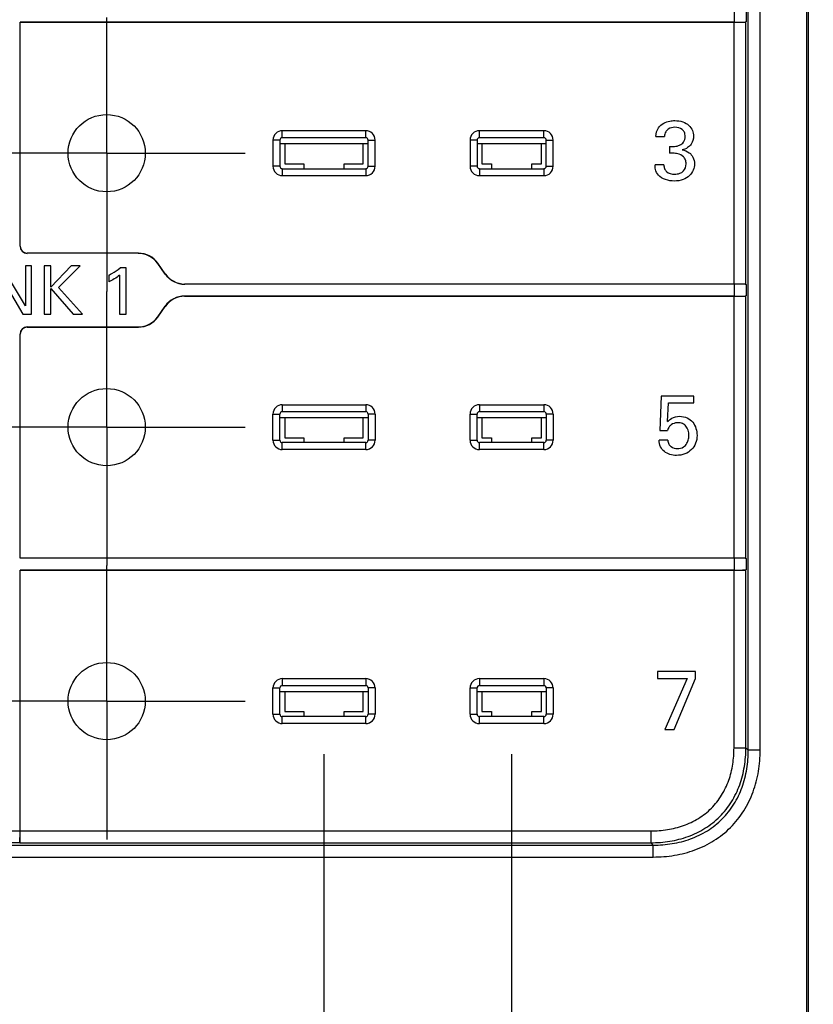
# Model space of a CAD drawing. Header units: inches. Extents: x 0 to 34, y 0 to 22.
# Tile 8 of 71: x 12.1 to 13.4, y 11.1 to 12.7. Entities that reach past the tile are written whole.
import ezdxf

# ---------------------------------------------------------------- set-up
doc = ezdxf.new("R2010")
doc.units = ezdxf.units.IN
doc.header["$LTSCALE"] = 1.87
doc.header["$MEASUREMENT"] = 0
doc.linetypes.add('CENTER', pattern=[0.6, 0.375, -0.075, 0.075, -0.075])
doc.layers.get('0').update_dxf_attribs({"linetype": 'CONTINUOUS'})
doc.layers.add('02___PRT_ALL_AXES', color=7, linetype='CONTINUOUS')
doc.layers.add('DIMENSIONS', color=7, linetype='CONTINUOUS')
doc.styles.get("Standard").update_dxf_attribs({"font": 'txt', "width": 0.8})
doc.dimstyles.new('DIMSTYLE_1', dxfattribs={"dimtxt": 0.125, "dimasz": 0.18, "dimexe": 0.125, "dimexo": 0.0625, "dimgap": 0.03125, "dimtad": 0, "dimtih": 1, "dimtoh": 1, "dimdsep": 46, "dimtxsty": 'STANDARD', "dimblk": '_FILLED', "dimblk1": '_FILLED', "dimblk2": '_FILLED', "dimcen": 0.09, "dimadec": 0, "dimazin": 0, "dimtp": 0.001, "dimtm": 0.001, "dimtfac": 1, "dimtofl": 0, "dimtmove": 0, "dimatfit": 3, "dimldrblk": '_FILLED', "dimfxl": 1, "dimtolj": 1, "dimarcsym": 0})

# ---------------------------------------------------------------- blocks, each defined once
blk = doc.blocks.new('*D9')
at = {"layer": 'DIMENSIONS', "color": 2, "linetype": 'CONTINUOUS'}
blk.add_line((12.5597, 11.5043), (12.5597, 7.9672), dxfattribs=at)
at = {"layer": 'DIMENSIONS', "color": 2, "linetype": 'CONTINUOUS', "insert": (12.4972, 7.9047), "char_height": 0.125, "width": 1.625, "attachment_point": 3, "rotation": 90, "line_spacing_factor": 0.9}
blk.add_mtext('4X 29.55{\\Ftxt.shx;\\W1.000000;\\H0.125000; }[1.163]', dxfattribs=at)
blk = doc.blocks.new('_FILLED')
at = {"color": 0, "linetype": 'BYBLOCK'}
blk.add_solid([(0, 0), (-1, 0.1736), (-1, -0.1736)], dxfattribs=at)
blk = doc.blocks.new('*D10')
at = {"layer": 'DIMENSIONS', "color": 2, "linetype": 'CONTINUOUS'}
blk.add_line((12.8708, 11.5043), (12.8708, 7.9672), dxfattribs=at)
at = {"layer": 'DIMENSIONS', "color": 2, "linetype": 'CONTINUOUS', "insert": (12.8083, 7.9047), "char_height": 0.125, "width": 1.625, "attachment_point": 3, "rotation": 90, "line_spacing_factor": 0.9}
blk.add_mtext('4X 37.45{\\Ftxt.shx;\\W1.000000;\\H0.125000; }[1.474]', dxfattribs=at)
blk = doc.blocks.new('*D34')
at = {"layer": 'DIMENSIONS', "color": 2, "linetype": 'CONTINUOUS'}
blk.add_line((13.3183, 8.9124), (14.2564, 8.9124), dxfattribs=at)
at = {"layer": 'DIMENSIONS', "color": 2, "linetype": 'CONTINUOUS', "insert": (14.3189, 8.9749), "char_height": 0.125, "width": 1.725, "attachment_point": 1, "line_spacing_factor": 0.9}
blk.add_mtext('2X 158.68{\\Ftxt.shx;\\W1.000000;\\H0.125000; }[6.247]', dxfattribs=at)

msp = doc.modelspace()

# ---------------------------------------------------------------- linework, layer by layer
at = {"color": 7, "linetype": 'CONTINUOUS'}
for p, q in [((13.3604, 9.6282), (13.3604, 15.4944)), ((13.3631, 9.6282), (13.3631, 15.4944)), ((13.2631, 11.5112), (13.2631, 13.0462)), ((13.2827, 11.5112), (13.2827, 13.0462)), ((13.2397, 12.7378), (13.2397, 12.7181)), ((13.2594, 12.7373), (13.2594, 12.7186)), ((12.0558, 12.3466), (12.0558, 12.7181)), ((12.0558, 12.7181), (13.2397, 12.7181)), ((12.0561, 12.7178), (12.0558, 12.7181)), ((12.0561, 12.3469), (12.0561, 12.7178)), ((13.2394, 12.7178), (12.0561, 12.7178)), ((13.2394, 12.2839), (13.2394, 12.7178)), ((13.2591, 12.7183), (13.2594, 12.7186)), ((13.2591, 12.2834), (13.2591, 12.7183)), ((12.629, 12.538), (12.4905, 12.538)), ((12.4905, 12.5265), (12.4905, 12.538)), ((12.629, 12.5265), (12.629, 12.538)), ((12.9242, 12.538), (12.8173, 12.538)), ((12.8173, 12.5265), (12.8173, 12.538)), ((12.9242, 12.5265), (12.9242, 12.538)), ((12.4866, 12.5226), (12.4751, 12.5226)), ((12.4751, 12.5226), (12.4751, 12.4791)), ((12.4866, 12.5226), (12.4866, 12.4791)), ((12.629, 12.5265), (12.4905, 12.5265)), ((12.6329, 12.5226), (12.6444, 12.5226)), ((12.6329, 12.4791), (12.6329, 12.5226)), ((12.6444, 12.4791), (12.6444, 12.5226)), ((12.8134, 12.5226), (12.8019, 12.5226)), ((12.8019, 12.5226), (12.8019, 12.4791)), ((12.8134, 12.5226), (12.8134, 12.4791)), ((12.9242, 12.5265), (12.8173, 12.5265)), ((12.9282, 12.5226), (12.9397, 12.5226)), ((12.9282, 12.4791), (12.9282, 12.5226)), ((12.9397, 12.4791), (12.9397, 12.5226)), ((13.11, 12.5286), (13.124, 12.5286)), ((12.4866, 12.5168), (12.6329, 12.5168)), ((12.4948, 12.5168), (12.4948, 12.4833)), ((12.6247, 12.4833), (12.6247, 12.5168)), ((12.8134, 12.5168), (12.9282, 12.5168)), ((12.8216, 12.5168), (12.8216, 12.4833)), ((12.92, 12.4833), (12.92, 12.5168)), ((13.1327, 12.5119), (13.1327, 12.5007)), ((12.4866, 12.4791), (12.4751, 12.4791)), ((12.4905, 12.4751), (12.629, 12.4751)), ((12.4905, 12.4751), (12.4905, 12.4636)), ((12.4948, 12.4833), (12.5263, 12.4833)), ((12.5263, 12.4833), (12.5263, 12.4751)), ((12.5932, 12.4833), (12.6247, 12.4833)), ((12.5932, 12.4751), (12.5932, 12.4833)), ((12.629, 12.4751), (12.629, 12.4636)), ((12.6329, 12.4791), (12.6444, 12.4791)), ((12.8134, 12.4791), (12.8019, 12.4791)), ((12.8173, 12.4751), (12.9242, 12.4751)), ((12.8173, 12.4751), (12.8173, 12.4636)), ((12.8216, 12.4833), (12.8373, 12.4833)), ((12.8373, 12.4833), (12.8373, 12.4751)), ((12.9042, 12.4833), (12.92, 12.4833)), ((12.9042, 12.4751), (12.9042, 12.4833)), ((12.9242, 12.4751), (12.9242, 12.4636)), ((12.9282, 12.4791), (12.9397, 12.4791)), ((13.1232, 12.4817), (13.1085, 12.4817)), ((12.4905, 12.4636), (12.629, 12.4636)), ((12.8173, 12.4636), (12.9242, 12.4636)), ((12.0558, 12.3466), (12.0561, 12.3469)), ((12.0676, 12.3348), (12.0679, 12.3351)), ((12.2519, 12.3348), (12.0676, 12.3348)), ((12.252, 12.3351), (12.0679, 12.3351)), ((12.252, 12.3351), (12.2519, 12.3348)), ((12.0647, 12.2476), (12.0253, 12.3139)), ((12.0749, 12.3139), (12.0647, 12.3139)), ((12.0647, 12.3139), (12.0647, 12.2476)), ((12.0749, 12.2338), (12.0749, 12.3139)), ((12.107, 12.3139), (12.096, 12.3139)), ((12.096, 12.3139), (12.096, 12.2338)), ((12.107, 12.2789), (12.107, 12.3139)), ((12.1405, 12.3139), (12.107, 12.2789)), ((12.1198, 12.2781), (12.1557, 12.3139)), ((12.1557, 12.3139), (12.1405, 12.3139)), ((12.2315, 12.3106), (12.2216, 12.3106)), ((12.2315, 12.2338), (12.2315, 12.3106)), ((12.2843, 12.3183), (12.2841, 12.318)), ((12.2964, 12.3004), (12.2841, 12.318)), ((12.2966, 12.3007), (12.2843, 12.3183)), ((12.0199, 12.3018), (12.0607, 12.2338)), ((12.2029, 12.2985), (12.2029, 12.2874)), ((12.2208, 12.2985), (12.2208, 12.2338)), ((12.2966, 12.3007), (12.2964, 12.3004)), ((12.107, 12.2763), (12.144, 12.2338)), ((12.107, 12.2338), (12.107, 12.2763)), ((12.1596, 12.2338), (12.1198, 12.2781)), ((12.3288, 12.2839), (12.3287, 12.2836)), ((13.2397, 12.2836), (12.3287, 12.2836)), ((13.2394, 12.2839), (12.3288, 12.2839)), ((13.2397, 12.2836), (13.2397, 12.2639)), ((13.2591, 12.2834), (13.2594, 12.2831)), ((13.2594, 12.2831), (13.2594, 12.2644)), ((12.3287, 12.2639), (13.2397, 12.2639)), ((12.3287, 12.2639), (12.3288, 12.2636)), ((13.2394, 12.2636), (12.3288, 12.2636)), ((13.2394, 11.8297), (13.2394, 12.2636)), ((13.2591, 12.2641), (13.2594, 12.2644)), ((13.2591, 11.8292), (13.2591, 12.2641)), ((12.2841, 12.2295), (12.2964, 12.2471)), ((12.2843, 12.2292), (12.2966, 12.2468)), ((12.2964, 12.2471), (12.2966, 12.2468)), ((12.0607, 12.2338), (12.0749, 12.2338)), ((12.096, 12.2338), (12.107, 12.2338)), ((12.144, 12.2338), (12.1596, 12.2338)), ((12.2208, 12.2338), (12.2315, 12.2338)), ((12.2843, 12.2292), (12.2841, 12.2295)), ((12.0676, 12.2127), (12.2519, 12.2127)), ((12.0679, 12.2124), (12.0676, 12.2127)), ((12.0679, 12.2124), (12.252, 12.2124)), ((12.252, 12.2124), (12.2519, 12.2127)), ((12.0561, 12.2006), (12.0558, 12.2009)), ((12.0558, 11.8294), (12.0558, 12.2009)), ((12.0561, 11.8297), (12.0561, 12.2006)), ((13.1189, 12.0981), (13.1164, 12.0409)), ((13.1729, 12.0981), (13.1189, 12.0981)), ((13.1729, 12.0869), (13.1729, 12.0981)), ((12.4905, 12.0839), (12.629, 12.0839)), ((12.4905, 12.0839), (12.4905, 12.0724)), ((12.629, 12.0839), (12.629, 12.0724)), ((12.8173, 12.0839), (12.9242, 12.0839)), ((12.8173, 12.0839), (12.8173, 12.0724)), ((12.9242, 12.0839), (12.9242, 12.0724)), ((13.1291, 12.0558), (13.1309, 12.0869)), ((13.1309, 12.0869), (13.1729, 12.0869)), ((12.4751, 12.0684), (12.4866, 12.0684)), ((12.4751, 12.0249), (12.4751, 12.0684)), ((12.4866, 12.0249), (12.4866, 12.0684)), ((12.4866, 12.0626), (12.6329, 12.0626)), ((12.4905, 12.0724), (12.629, 12.0724)), ((12.4948, 12.0626), (12.4948, 12.0291)), ((12.6247, 12.0291), (12.6247, 12.0626)), ((12.6444, 12.0684), (12.6329, 12.0684)), ((12.6329, 12.0684), (12.6329, 12.0249)), ((12.6444, 12.0684), (12.6444, 12.0249)), ((12.8019, 12.0684), (12.8134, 12.0684)), ((12.8019, 12.0249), (12.8019, 12.0684)), ((12.8134, 12.0249), (12.8134, 12.0684)), ((12.8134, 12.0626), (12.9282, 12.0626)), ((12.8173, 12.0724), (12.9242, 12.0724)), ((12.8216, 12.0626), (12.8216, 12.0291)), ((12.92, 12.0291), (12.92, 12.0626)), ((12.9397, 12.0684), (12.9282, 12.0684)), ((12.9282, 12.0684), (12.9282, 12.0249)), ((12.9397, 12.0684), (12.9397, 12.0249)), ((13.1164, 12.0409), (13.1291, 12.0409)), ((12.4751, 12.0249), (12.4866, 12.0249)), ((12.629, 12.021), (12.4905, 12.021)), ((12.4905, 12.0095), (12.4905, 12.021)), ((12.4948, 12.0291), (12.5263, 12.0291)), ((12.5263, 12.0291), (12.5263, 12.021)), ((12.5932, 12.0291), (12.6247, 12.0291)), ((12.5932, 12.021), (12.5932, 12.0291)), ((12.629, 12.0095), (12.629, 12.021)), ((12.6444, 12.0249), (12.6329, 12.0249)), ((12.8019, 12.0249), (12.8134, 12.0249)), ((12.9242, 12.021), (12.8173, 12.021)), ((12.8173, 12.0095), (12.8173, 12.021)), ((12.8216, 12.0291), (12.8373, 12.0291)), ((12.8373, 12.0291), (12.8373, 12.021)), ((12.9042, 12.0291), (12.92, 12.0291)), ((12.9042, 12.021), (12.9042, 12.0291)), ((12.9242, 12.0095), (12.9242, 12.021)), ((12.9397, 12.0249), (12.9282, 12.0249)), ((13.1296, 12.0248), (13.1152, 12.0248)), ((12.629, 12.0095), (12.4905, 12.0095)), ((12.9242, 12.0095), (12.8173, 12.0095)), ((12.0561, 11.8297), (12.0558, 11.8294)), ((13.2397, 11.8294), (12.0558, 11.8294)), ((13.2394, 11.8297), (12.0561, 11.8297)), ((13.2397, 11.8294), (13.2397, 11.8097)), ((13.2591, 11.8292), (13.2594, 11.8289)), ((13.2594, 11.8289), (13.2594, 11.8102)), ((12.0558, 11.8097), (13.2397, 11.8097)), ((12.0561, 11.8094), (12.0558, 11.8097)), ((12.0558, 11.3771), (12.0558, 11.8097)), ((13.2394, 11.8094), (12.0561, 11.8094)), ((12.0561, 11.3774), (12.0561, 11.8094)), ((13.2394, 11.5152), (13.2394, 11.8094)), ((13.2591, 11.8099), (13.2594, 11.8102)), ((13.2591, 11.5152), (13.2591, 11.8099)), ((13.1757, 11.6416), (13.1123, 11.6416)), ((13.1123, 11.6416), (13.1123, 11.63)), ((13.1757, 11.6299), (13.1757, 11.6416)), ((12.4905, 11.6297), (12.629, 11.6297)), ((12.4905, 11.6297), (12.4905, 11.6182)), ((12.629, 11.6297), (12.629, 11.6182)), ((12.8173, 11.6297), (12.9242, 11.6297)), ((12.8173, 11.6297), (12.8173, 11.6182)), ((12.9242, 11.6297), (12.9242, 11.6182)), ((13.1123, 11.63), (13.1617, 11.63)), ((13.1617, 11.63), (13.1248, 11.5455)), ((13.1404, 11.5455), (13.1757, 11.6299)), ((12.4751, 11.6143), (12.4866, 11.6143)), ((12.4751, 11.5707), (12.4751, 11.6143)), ((12.4866, 11.5707), (12.4866, 11.6143)), ((12.4866, 11.6084), (12.6329, 11.6084)), ((12.4905, 11.6182), (12.629, 11.6182)), ((12.4948, 11.6084), (12.4948, 11.575)), ((12.6247, 11.575), (12.6247, 11.6084)), ((12.6444, 11.6143), (12.6329, 11.6143)), ((12.6329, 11.6143), (12.6329, 11.5707)), ((12.6444, 11.6143), (12.6444, 11.5707)), ((12.8019, 11.6143), (12.8134, 11.6143)), ((12.8019, 11.5707), (12.8019, 11.6143)), ((12.8134, 11.5707), (12.8134, 11.6143)), ((12.8134, 11.6084), (12.9282, 11.6084)), ((12.8173, 11.6182), (12.9242, 11.6182)), ((12.8216, 11.6084), (12.8216, 11.575)), ((12.92, 11.575), (12.92, 11.6084)), ((12.9397, 11.6143), (12.9282, 11.6143)), ((12.9282, 11.6143), (12.9282, 11.5707)), ((12.9397, 11.6143), (12.9397, 11.5707)), ((12.4948, 11.575), (12.5263, 11.575)), ((12.5263, 11.575), (12.5263, 11.5668)), ((12.5932, 11.575), (12.6247, 11.575)), ((12.5932, 11.5668), (12.5932, 11.575)), ((12.8216, 11.575), (12.8373, 11.575)), ((12.8373, 11.575), (12.8373, 11.5668)), ((12.9042, 11.575), (12.92, 11.575)), ((12.9042, 11.5668), (12.9042, 11.575)), ((12.4751, 11.5707), (12.4866, 11.5707)), ((12.629, 11.5668), (12.4905, 11.5668)), ((12.4905, 11.5553), (12.4905, 11.5668)), ((12.629, 11.5553), (12.629, 11.5668)), ((12.6444, 11.5707), (12.6329, 11.5707)), ((12.8019, 11.5707), (12.8134, 11.5707)), ((12.9242, 11.5668), (12.8173, 11.5668)), ((12.8173, 11.5553), (12.8173, 11.5668)), ((12.9242, 11.5553), (12.9242, 11.5668)), ((12.9397, 11.5707), (12.9282, 11.5707)), ((12.629, 11.5553), (12.4905, 11.5553)), ((12.9242, 11.5553), (12.8173, 11.5553)), ((13.1248, 11.5455), (13.1404, 11.5455)), ((13.2394, 11.5152), (13.2591, 11.5152)), ((13.2591, 11.5152), (13.2631, 11.5112)), ((13.2827, 11.5112), (13.2631, 11.5112)), ((12.0558, 11.3771), (12.0361, 11.3771)), ((12.0561, 11.3774), (13.1016, 11.3774)), ((13.1016, 11.3774), (13.1016, 11.3577)), ((10.9863, 11.3537), (13.1056, 11.3537)), ((12.0553, 11.3574), (12.0366, 11.3574)), ((12.0556, 11.3577), (12.0553, 11.3574)), ((12.0556, 11.3577), (13.1016, 11.3577)), ((13.1016, 11.3577), (13.1056, 11.3537)), ((13.1056, 11.334), (13.1056, 11.3537)), ((10.9863, 11.334), (13.1056, 11.334))]:
    msp.add_line(p, q, dxfattribs=at)
for centre in [(12.1995, 12.5008), (12.1995, 12.0467), (12.1995, 11.5925)]:
    msp.add_circle(centre, 0.064, dxfattribs=at)
for centre, radius, start, end in [((12.4905, 12.5226), 0.0154, 89.9921, 180.0079), ((12.629, 12.5226), 0.0154, 359.9928, 90.0072), ((12.8173, 12.5226), 0.0154, 89.9921, 180.0079), ((12.9242, 12.5226), 0.0154, 359.9928, 90.0072), ((12.4905, 12.5226), 0.00392, 89.8358, 180.1642), ((12.629, 12.5226), 0.00392, 359.8358, 90.1642), ((12.8173, 12.5226), 0.00392, 89.8358, 180.1642), ((12.9242, 12.5226), 0.00392, 359.8358, 90.1642), ((12.4905, 12.4791), 0.0154, 179.9921, 270.0079), ((12.4905, 12.4791), 0.00392, 179.8358, 270.1642), ((12.629, 12.4791), 0.0154, 269.9928, 0.0072), ((12.629, 12.4791), 0.00392, 269.8358, 0.1642), ((12.8173, 12.4791), 0.0154, 179.9921, 270.0079), ((12.8173, 12.4791), 0.00392, 179.8358, 270.1642), ((12.9242, 12.4791), 0.0154, 269.9928, 0.0072), ((12.9242, 12.4791), 0.00392, 269.8358, 0.1642), ((12.4905, 12.0684), 0.0154, 89.9928, 180.0072), ((12.629, 12.0684), 0.0154, 359.9928, 90.0072), ((12.8173, 12.0684), 0.0154, 89.9928, 180.0072), ((12.9242, 12.0684), 0.0154, 359.9928, 90.0072), ((12.4905, 12.0684), 0.00392, 89.8358, 180.1642), ((12.629, 12.0684), 0.00392, 359.8358, 90.1642), ((12.8173, 12.0684), 0.00392, 89.8358, 180.1642), ((12.9242, 12.0684), 0.00392, 359.8358, 90.1642), ((12.4905, 12.0249), 0.0154, 179.9921, 270.0079), ((12.4905, 12.0249), 0.00392, 179.8358, 270.1642), ((12.629, 12.0249), 0.0154, 269.9921, 0.0079), ((12.629, 12.0249), 0.00392, 269.8358, 0.1642), ((12.8173, 12.0249), 0.0154, 179.9921, 270.0079), ((12.8173, 12.0249), 0.00392, 179.8358, 270.1642), ((12.9242, 12.0249), 0.0154, 269.9921, 0.0079), ((12.9242, 12.0249), 0.00392, 269.8358, 0.1642), ((12.4905, 11.6143), 0.0154, 89.9928, 180.0072), ((12.629, 11.6143), 0.0154, 359.9928, 90.0072), ((12.8173, 11.6143), 0.0154, 89.9928, 180.0072), ((12.9242, 11.6143), 0.0154, 359.9928, 90.0072), ((12.4905, 11.6143), 0.00392, 89.8358, 180.1642), ((12.629, 11.6143), 0.00392, 359.8358, 90.1642), ((12.8173, 11.6143), 0.00392, 89.8358, 180.1642), ((12.9242, 11.6143), 0.00392, 359.8358, 90.1642), ((12.4905, 11.5707), 0.0154, 179.9921, 270.0079), ((12.4905, 11.5707), 0.00392, 179.8358, 270.1642), ((12.629, 11.5707), 0.0154, 269.9921, 0.0079), ((12.629, 11.5707), 0.00392, 269.8358, 0.1642), ((12.8173, 11.5707), 0.0154, 179.9921, 270.0079), ((12.8173, 11.5707), 0.00392, 179.8358, 270.1642), ((12.9242, 11.5707), 0.0154, 269.9921, 0.0079), ((12.9242, 11.5707), 0.00392, 269.8358, 0.1642)]:
    msp.add_arc(centre, radius, start, end, dxfattribs=at)
for centre, major_axis, ratio, start_param, end_param in [((13.2394, 12.7183), (0.0197, 0), 0.026186, -1.570796, -0.02618), ((13.2397, 12.7186), (0.0197, 0), 0.026186, -1.570796, -0.02618), ((12.0676, 12.3466), (0.00836, 0.00836), 0.999315, 2.356537, 3.926648), ((12.0679, 12.3469), (0.00836, 0.00836), 0.999315, 2.356537, 3.926648), ((12.2518, 12.2954), (-0.0182, -0.0349), 0.999565, 2.661805, 3.62138), ((12.252, 12.2957), (0.0182, 0.0349), 0.999565, -0.479787, 0.479787), ((12.3287, 12.323), (0.0182, 0.0349), 0.999565, -3.62138, -2.661805), ((12.3288, 12.3233), (-0.0182, -0.0349), 0.999565, -0.479787, 0.479787), ((13.2394, 12.2834), (0.0197, 0), 0.026186, 0.02618, 1.570796), ((13.2397, 12.2831), (0.0197, 0), 0.026186, 0.02618, 1.570796), ((12.3287, 12.2245), (-0.0182, 0.0349), 0.999565, -0.479787, 0.479787), ((12.3288, 12.2242), (0.0182, -0.0349), 0.999565, 2.661805, 3.62138), ((13.2394, 12.2641), (0.0197, 0), 0.026186, -1.570796, -0.02618), ((13.2397, 12.2644), (0.0197, 0), 0.026186, -1.570796, -0.02618), ((12.2518, 12.2521), (-0.0182, 0.0349), 0.999565, 2.661805, 3.62138), ((12.252, 12.2518), (-0.0182, 0.0349), 0.999565, -3.62138, -2.661805), ((12.0676, 12.2009), (0.00836, -0.00836), 0.999315, 2.356537, 3.926648), ((12.0679, 12.2006), (-0.00836, 0.00836), 0.999315, -0.785056, 0.785056), ((13.2394, 11.8292), (0.0197, 0), 0.026186, 0.02618, 1.570796), ((13.2397, 11.8289), (0.0197, 0), 0.026186, 0.02618, 1.570796), ((13.2394, 11.8099), (0.0197, 0), 0.026186, -1.570796, -0.02618), ((13.2397, 11.8102), (0.0197, 0), 0.026186, -1.570796, -0.02618), ((12.0553, 11.3771), (0, 0.0197), 0.026186, -3.115413, -1.570796), ((12.0556, 11.3774), (0, 0.0197), 0.026186, -3.115413, -1.570796)]:
    msp.add_ellipse(centre, major_axis=major_axis, ratio=ratio, start_param=start_param, end_param=end_param, dxfattribs=at)
for points, knots in [([(13.11, 12.5286), (13.1101, 12.5335), (13.1124, 12.5427), (13.1223, 12.5512), (13.1321, 12.5542), (13.1384, 12.5548), (13.1411, 12.5548)], [0, 0, 0, 0, 0.325405, 0.586641, 0.822407, 1, 1, 1, 1]), ([(13.1411, 12.5548), (13.1457, 12.5548), (13.1543, 12.5537), (13.1648, 12.5477), (13.1711, 12.5389), (13.1724, 12.5322), (13.1724, 12.5289)], [0, 0, 0, 0, 0.306854, 0.558008, 0.782207, 1, 1, 1, 1]), ([(13.1415, 12.5437), (13.1377, 12.5437), (13.1314, 12.5423), (13.1255, 12.5359), (13.1243, 12.5312), (13.124, 12.5286)], [0, 0, 0, 0, 0.448628, 0.69618, 1, 1, 1, 1]), ([(13.1584, 12.5286), (13.1584, 12.5309), (13.1578, 12.5354), (13.1524, 12.5425), (13.1457, 12.5437), (13.1415, 12.5437)], [0, 0, 0, 0, 0.276449, 0.507728, 1, 1, 1, 1]), ([(13.1327, 12.5119), (13.1354, 12.5117), (13.141, 12.5117), (13.1493, 12.5135), (13.1569, 12.519), (13.1584, 12.5254), (13.1584, 12.5286)], [0, 0, 0, 0, 0.231843, 0.480664, 0.722065, 1, 1, 1, 1]), ([(13.1724, 12.5289), (13.1724, 12.5243), (13.1702, 12.5168), (13.1624, 12.5092), (13.1566, 12.507), (13.1533, 12.5062)], [0, 0, 0, 0, 0.427371, 0.685802, 1, 1, 1, 1]), ([(13.1533, 12.5062), (13.1575, 12.5056), (13.165, 12.5031), (13.1723, 12.494), (13.1738, 12.4868), (13.1738, 12.4829)], [0, 0, 0, 0, 0.375388, 0.658605, 1, 1, 1, 1]), ([(13.1461, 12.5), (13.1449, 12.5002), (13.1405, 12.5009), (13.136, 12.5008), (13.1327, 12.5007)], [0, 0, 0, 0, 0.265295, 1, 1, 1, 1]), ([(13.16, 12.4831), (13.16, 12.4853), (13.1593, 12.4896), (13.155, 12.4965), (13.1496, 12.4992), (13.1461, 12.5)], [0, 0, 0, 0, 0.288121, 0.537042, 1, 1, 1, 1]), ([(13.1141, 12.4646), (13.1118, 12.4672), (13.1089, 12.4729), (13.1085, 12.4791), (13.1085, 12.4817)], [0, 0, 0, 0, 0.573429, 1, 1, 1, 1]), ([(13.1232, 12.4817), (13.1231, 12.4795), (13.1237, 12.4753), (13.1287, 12.4677), (13.1361, 12.466), (13.1408, 12.466)], [0, 0, 0, 0, 0.242863, 0.46896, 1, 1, 1, 1]), ([(13.1738, 12.4829), (13.1738, 12.4795), (13.1723, 12.4723), (13.1658, 12.4628), (13.1547, 12.456), (13.1455, 12.4546), (13.1405, 12.4546)], [0, 0, 0, 0, 0.212705, 0.439959, 0.693753, 1, 1, 1, 1]), ([(13.1408, 12.466), (13.1437, 12.466), (13.1491, 12.4667), (13.1574, 12.4719), (13.16, 12.4789), (13.16, 12.4831)], [0, 0, 0, 0, 0.308991, 0.558771, 1, 1, 1, 1]), ([(13.1405, 12.4546), (13.1356, 12.4546), (13.1259, 12.4558), (13.1172, 12.4611), (13.1141, 12.4646)], [0, 0, 0, 0, 0.51599, 1, 1, 1, 1]), ([(12.2029, 12.2985), (12.2047, 12.2995), (12.2112, 12.3031), (12.2175, 12.3071), (12.2216, 12.3106)], [0, 0, 0, 0, 0.275012, 1, 1, 1, 1]), ([(12.2208, 12.2985), (12.2181, 12.2962), (12.2122, 12.2923), (12.2061, 12.2889), (12.2029, 12.2874)], [0, 0, 0, 0, 0.503446, 1, 1, 1, 1]), ([(13.1291, 12.0558), (13.1312, 12.0579), (13.137, 12.0628), (13.1448, 12.0646), (13.1493, 12.0646)], [0, 0, 0, 0, 0.394949, 1, 1, 1, 1]), ([(13.1493, 12.0646), (13.1536, 12.0646), (13.1619, 12.0632), (13.1748, 12.053), (13.1781, 12.0407), (13.1781, 12.033)], [0, 0, 0, 0, 0.271871, 0.51191, 1, 1, 1, 1]), ([(13.1335, 12.049), (13.1323, 12.0477), (13.1304, 12.0451), (13.1295, 12.0422), (13.1291, 12.0409)], [0, 0, 0, 0, 0.567922, 1, 1, 1, 1]), ([(13.1464, 12.054), (13.1451, 12.054), (13.1404, 12.0536), (13.1359, 12.0513), (13.1335, 12.049)], [0, 0, 0, 0, 0.282498, 1, 1, 1, 1]), ([(13.1646, 12.0333), (13.1646, 12.0386), (13.1626, 12.0471), (13.154, 12.0532), (13.149, 12.054), (13.1464, 12.054)], [0, 0, 0, 0, 0.521762, 0.750494, 1, 1, 1, 1]), ([(13.1781, 12.033), (13.1781, 12.0285), (13.1766, 12.0198), (13.1694, 12.0086), (13.1578, 12.0013), (13.1486, 11.9998), (13.1438, 11.9998)], [0, 0, 0, 0, 0.251166, 0.487255, 0.728925, 1, 1, 1, 1]), ([(13.1456, 12.0112), (13.149, 12.0112), (13.1556, 12.0125), (13.1618, 12.0195), (13.1641, 12.0266), (13.1646, 12.0312), (13.1646, 12.0333)], [0, 0, 0, 0, 0.318037, 0.575376, 0.812632, 1, 1, 1, 1]), ([(13.1438, 11.9998), (13.1368, 11.9998), (13.1258, 12.0026), (13.1168, 12.014), (13.1153, 12.0211), (13.1152, 12.0248)], [0, 0, 0, 0, 0.497539, 0.734917, 1, 1, 1, 1]), ([(13.1296, 12.0248), (13.1297, 12.0227), (13.1306, 12.0185), (13.136, 12.0127), (13.1419, 12.0112), (13.1456, 12.0112)], [0, 0, 0, 0, 0.277686, 0.522632, 1, 1, 1, 1]), ([(13.1016, 11.3577), (13.1121, 11.3577), (13.133, 11.3593), (13.1635, 11.367), (13.1919, 11.3806), (13.2166, 11.4002), (13.2362, 11.4249), (13.2498, 11.4533), (13.2575, 11.4838), (13.2591, 11.5047), (13.2591, 11.5152)], [0, 0, 0, 0, 0.125066, 0.250088, 0.37506, 0.499998, 0.624935, 0.749909, 0.874932, 1, 1, 1, 1]), ([(13.1016, 11.3774), (13.1108, 11.3774), (13.1291, 11.3787), (13.1559, 11.3853), (13.1809, 11.3971), (13.2026, 11.4142), (13.2197, 11.4359), (13.2315, 11.4609), (13.2381, 11.4877), (13.2394, 11.506), (13.2394, 11.5152)], [0, 0, 0, 0, 0.125075, 0.250102, 0.375072, 0.499998, 0.624924, 0.749895, 0.874924, 1, 1, 1, 1]), ([(13.1056, 11.334), (13.1174, 11.334), (13.1408, 11.3358), (13.1751, 11.3447), (13.2069, 11.3601), (13.2346, 11.3822), (13.2567, 11.4099), (13.2721, 11.4417), (13.281, 11.4759), (13.2827, 11.4994), (13.2827, 11.5112)], [0, 0, 0, 0, 0.12506, 0.250078, 0.375052, 0.499997, 0.624942, 0.749918, 0.874938, 1, 1, 1, 1]), ([(13.1056, 11.3537), (13.1161, 11.3537), (13.137, 11.3553), (13.1675, 11.363), (13.1959, 11.3766), (13.2206, 11.3962), (13.2402, 11.4209), (13.2538, 11.4493), (13.2615, 11.4798), (13.2631, 11.5007), (13.2631, 11.5112)], [0, 0, 0, 0, 0.125067, 0.250089, 0.37506, 0.499997, 0.624934, 0.749907, 0.874931, 1, 1, 1, 1])]:
    msp.add_open_spline(points, degree=3, knots=knots, dxfattribs=at)
at = {"layer": '02___PRT_ALL_AXES', "color": 7, "linetype": 'CENTER'}
for p, q in [((12.1995, 12.5008), (12.1995, 12.7257)), ((12.1995, 12.5008), (11.9702, 12.5008)), ((12.1995, 12.5008), (12.4289, 12.5008)), ((12.1995, 12.5008), (12.1995, 12.2715)), ((12.1995, 12.0467), (12.1995, 12.2715)), ((12.1995, 12.0467), (11.9702, 12.0467)), ((12.1995, 12.0467), (12.4289, 12.0467)), ((12.1995, 12.0467), (12.1995, 11.8173)), ((12.1995, 11.5925), (12.1995, 11.8173)), ((12.1995, 11.5925), (11.9702, 11.5925)), ((12.1995, 11.5925), (12.4289, 11.5925)), ((12.1995, 11.5925), (12.1995, 11.3631))]:
    msp.add_line(p, q, dxfattribs=at)
at = {"layer": '02___PRT_ALL_AXES', "color": 7, "linetype": 'CONTINUOUS'}
for centre in [(12.1995, 12.5008), (12.1995, 12.0467), (12.1995, 11.5925)]:
    msp.add_circle(centre, 0.064, dxfattribs=at)

# ---------------------------------------------------------------- dimensions: what is measured, and where the dimension line sits
at = {"layer": 'DIMENSIONS', "color": 2, "linetype": 'CONTINUOUS'}
for feature_location, offset, dtype, origin, text, picture, middle in [((13.3183, 8.9124), (0.9381, 0), 0, (10.8025, 15.1597), '2X <>', '*D34', (15.1814, 8.9124)), ((12.5597, 11.5043), (0, -3.5371), 1, (11.3964, 11.5668), '4X <>', '*D9', (12.5597, 7.0922)), ((12.8708, 11.5043), (0, -3.5371), 1, (11.3964, 11.5668), '4X <>', '*D10', (12.8708, 7.0922))]:
    dim = msp.add_ordinate_dim(feature_location=feature_location, offset=offset, dtype=dtype, origin=origin, text=text, dimstyle='DIMSTYLE_1', dxfattribs=at)
    dim.commit()
    dim.dimension.update_dxf_attribs({"geometry": picture, "text_midpoint": middle})

doc.saveas('drawing.dxf')
